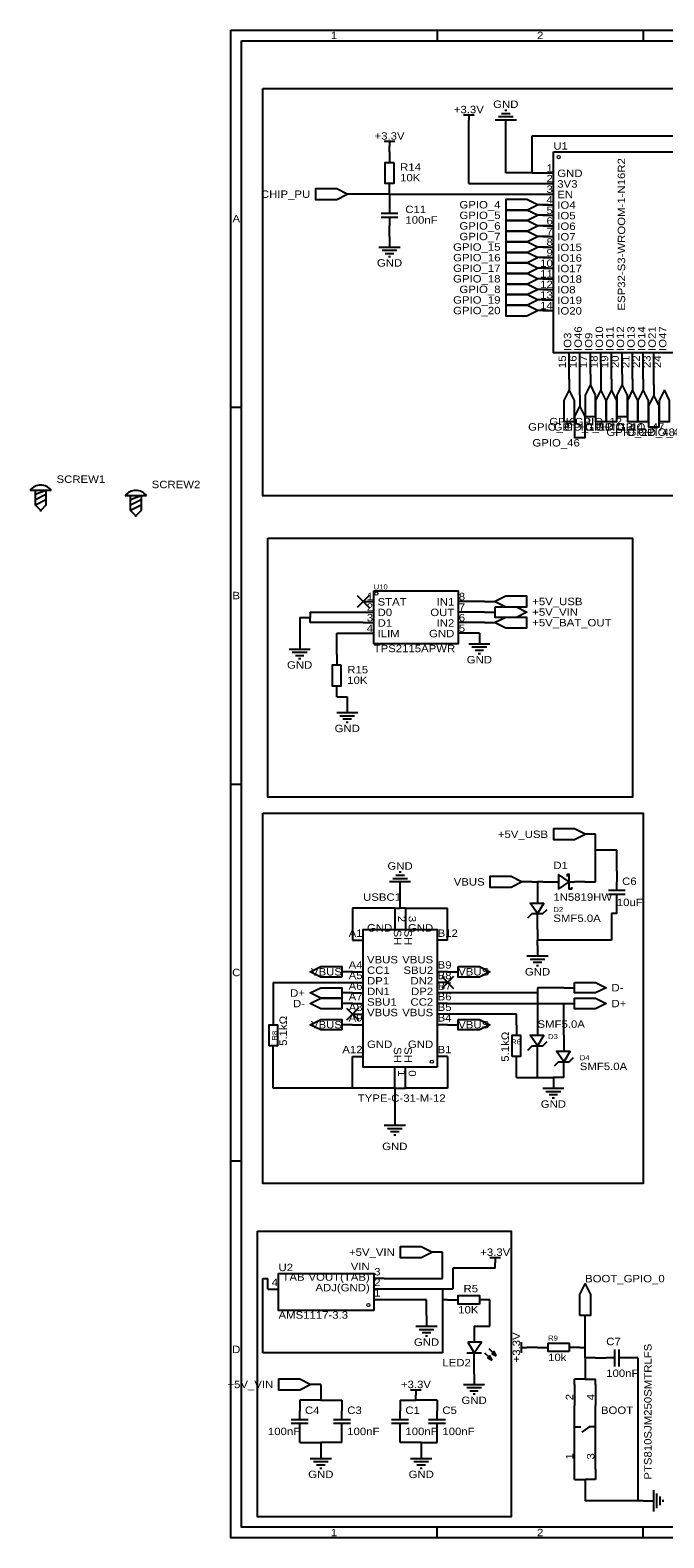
# Model space of a CAD drawing. Header units: millimetres. Extents: x -48 to 401, y 0 to 362.
# Tile 1 of 3: x -48 to 104, y 0 to 362. Entities that reach past the tile are written whole.
import ezdxf
from ezdxf.enums import TextEntityAlignment as Align

# ---------------------------------------------------------------- set-up
doc = ezdxf.new("R2010")
doc.units = ezdxf.units.MM
doc.header["$MEASUREMENT"] = 0
doc.styles.get("Standard").update_dxf_attribs({"font": 'arial.ttf'})

msp = doc.modelspace()

# ---------------------------------------------------------------- linework, layer by layer
at = {"color": 1, "true_color": 0xa00000}
for points in [[(0, 361.95), (297.18, 361.95), (297.18, 0), (0, 0)], [(2.54, 359.41), (294.64, 359.41), (294.64, 2.54), (2.54, 2.54)], [(39.12, 330.2), (39.12, 325.12), (37.08, 325.12), (37.08, 330.2)], [(77.47, 332.74), (113.03, 332.74), (113.03, 284.48), (77.47, 284.48)], [(27.94, 322.58), (25.4, 323.85), (20.32, 323.85), (20.32, 321.31), (25.4, 321.31)], [(73.66, 320.04), (71.12, 321.31), (66.04, 321.31), (66.04, 318.77), (71.12, 318.77)], [(73.66, 317.5), (71.12, 318.77), (66.04, 318.77), (66.04, 316.23), (71.12, 316.23)], [(73.66, 314.96), (71.12, 316.23), (66.04, 316.23), (66.04, 313.69), (71.12, 313.69)], [(73.66, 312.42), (71.12, 313.69), (66.04, 313.69), (66.04, 311.15), (71.12, 311.15)], [(73.66, 309.88), (71.12, 311.15), (66.04, 311.15), (66.04, 308.61), (71.12, 308.61)], [(73.66, 307.34), (71.12, 308.61), (66.04, 308.61), (66.04, 306.07), (71.12, 306.07)], [(73.66, 304.8), (71.12, 306.07), (66.04, 306.07), (66.04, 303.53), (71.12, 303.53)], [(73.66, 302.26), (71.12, 303.53), (66.04, 303.53), (66.04, 300.99), (71.12, 300.99)], [(73.66, 299.72), (71.12, 300.99), (66.04, 300.99), (66.04, 298.45), (71.12, 298.45)], [(73.66, 297.18), (71.12, 298.45), (66.04, 298.45), (66.04, 295.91), (71.12, 295.91)], [(73.66, 294.64), (71.12, 295.91), (66.04, 295.91), (66.04, 293.37), (71.12, 293.37)], [(81.28, 275.59), (80.01, 273.05), (80.01, 267.97), (82.55, 267.97), (82.55, 273.05)], [(86.36, 276.86), (85.09, 274.32), (85.09, 269.24), (87.63, 269.24), (87.63, 274.32)], [(88.9, 275.59), (87.63, 273.05), (87.63, 267.97), (90.17, 267.97), (90.17, 273.05)], [(91.44, 275.59), (90.17, 273.05), (90.17, 267.97), (92.71, 267.97), (92.71, 273.05)], [(93.98, 276.86), (92.71, 274.32), (92.71, 269.24), (95.25, 269.24), (95.25, 274.32)], [(96.52, 275.59), (95.25, 273.05), (95.25, 267.97), (97.79, 267.97), (97.79, 273.05)], [(99.06, 275.59), (97.79, 273.05), (97.79, 267.97), (100.33, 267.97), (100.33, 273.05)], [(104.14, 275.59), (102.87, 273.05), (102.87, 267.97), (105.41, 267.97), (105.41, 273.05)], [(83.82, 271.78), (82.55, 269.24), (82.55, 264.16), (85.09, 264.16), (85.09, 269.24)], [(101.6, 274.32), (100.33, 271.78), (100.33, 266.7), (102.87, 266.7), (102.87, 271.78)], [(34.29, 227.33), (54.61, 227.33), (54.61, 214.63), (34.29, 214.63)], [(63.5, 224.79), (66.04, 223.52), (71.12, 223.52), (71.12, 226.06), (66.04, 226.06)], [(63.5, 223.52), (68.58, 223.52), (71.12, 222.25), (68.58, 220.98), (63.5, 220.98)], [(63.5, 219.71), (66.04, 218.44), (71.12, 218.44), (71.12, 220.98), (66.04, 220.98)], [(26.42, 209.55), (26.42, 204.47), (24.38, 204.47), (24.38, 209.55)], [(85.09, 168.91), (82.55, 170.18), (77.47, 170.18), (77.47, 167.64), (82.55, 167.64)], [(69.85, 157.48), (67.31, 158.75), (62.23, 158.75), (62.23, 156.21), (67.31, 156.21)], [(78.74, 155.7), (81.28, 157.48), (78.74, 159.26)], [(75.18, 152.4), (73.66, 149.86), (71.88, 152.4)], [(49.53, 113.03), (31.75, 113.03), (31.75, 146.05), (49.53, 146.05)], [(26.67, 134.62), (21.59, 134.62), (19.05, 135.89), (21.59, 137.16), (26.67, 137.16)], [(54.61, 137.16), (59.69, 137.16), (62.23, 135.89), (59.69, 134.62), (54.61, 134.62)], [(26.67, 129.54), (21.59, 129.54), (19.05, 130.81), (21.59, 132.08), (26.67, 132.08)], [(82.55, 133.35), (87.63, 133.35), (90.17, 132.08), (87.63, 130.81), (82.55, 130.81)], [(26.67, 127), (21.59, 127), (19.05, 128.27), (21.59, 129.54), (26.67, 129.54)], [(82.55, 129.54), (87.63, 129.54), (90.17, 128.27), (87.63, 127), (82.55, 127)], [(9.14, 118.11), (9.14, 123.19), (11.18, 123.19), (11.18, 118.11)], [(26.67, 121.92), (21.59, 121.92), (19.05, 123.19), (21.59, 124.46), (26.67, 124.46)], [(54.61, 124.46), (59.69, 124.46), (62.23, 123.19), (59.69, 121.92), (54.61, 121.92)], [(67.56, 115.57), (67.56, 120.65), (69.6, 120.65), (69.6, 115.57)], [(75.18, 120.65), (73.66, 118.11), (71.88, 120.65)], [(81.53, 116.84), (80.01, 114.3), (78.23, 116.84)], [(48.26, 68.58), (45.72, 69.85), (40.64, 69.85), (40.64, 67.31), (45.72, 67.31)], [(34.29, 54.61), (11.43, 54.61), (11.43, 63.5), (34.29, 63.5)], [(59.69, 56.13), (54.61, 56.13), (54.61, 58.17), (59.69, 58.17)], [(83.82, 53.34), (83.82, 58.42), (85.09, 60.96), (86.36, 58.42), (86.36, 53.34)], [(56.9, 46.99), (58.42, 44.45), (60.2, 46.99)], [(62.74, 42.67), (62.23, 43.69), (61.72, 43.18)], [(63.75, 43.69), (63.25, 44.7), (62.74, 44.2)], [(81.28, 44.7), (76.2, 44.7), (76.2, 46.74), (81.28, 46.74)], [(19.05, 36.83), (16.51, 38.1), (11.43, 38.1), (11.43, 35.56), (16.51, 35.56)]]:
    msp.add_lwpolyline(points, close=True, dxfattribs=at)
for points in [[(49.53, 361.95), (49.53, 359.41)], [(99.06, 361.95), (99.06, 359.41)], [(55.88, 341.63), (58.42, 341.63)], [(57.15, 341.63), (57.15, 340.36)], [(68.58, 340.36), (63.5, 340.36)], [(67.82, 341.12), (64.26, 341.12)], [(67.06, 341.88), (65.02, 341.88)], [(66.29, 342.65), (65.79, 342.65)], [(36.83, 335.28), (39.37, 335.28)], [(38.1, 335.28), (38.1, 334.01)], [(38.1, 320.04), (38.1, 318.01)], [(36.07, 318.01), (40.13, 318.01)], [(40.13, 316.99), (36.07, 316.99)], [(38.1, 316.99), (38.1, 314.96)], [(35.56, 309.88), (40.64, 309.88)], [(36.32, 309.12), (39.88, 309.12)], [(37.08, 308.36), (39.12, 308.36)], [(37.85, 307.59), (38.35, 307.59)], [(0, 271.46), (2.54, 271.46)], [(-43.18, 251.46), (-48.26, 251.46)], [(-44.45, 251.46), (-46.99, 250.44)], [(-44.45, 251.46), (-44.45, 247.9), (-45.72, 246.63), (-46.99, 247.9), (-46.99, 251.46)], [(-44.45, 250.44), (-46.99, 249.17)], [(-20.32, 250.19), (-25.4, 250.19)], [(-21.59, 250.19), (-24.13, 249.17)], [(-21.59, 250.19), (-21.59, 246.63), (-22.86, 245.36), (-24.13, 246.63), (-24.13, 250.19)], [(-44.45, 249.17), (-46.99, 247.9)], [(-21.59, 249.17), (-24.13, 247.9)], [(-21.59, 247.9), (-24.13, 246.63)], [(57.15, 214.63), (62.23, 214.63)], [(57.91, 213.87), (61.47, 213.87)], [(13.97, 213.36), (19.05, 213.36)], [(14.73, 212.6), (18.29, 212.6)], [(15.49, 211.84), (17.53, 211.84)], [(16.26, 211.07), (16.76, 211.07)], [(58.67, 213.11), (60.71, 213.11)], [(59.44, 212.34), (59.94, 212.34)], [(25.4, 198.12), (30.48, 198.12)], [(26.16, 197.36), (29.72, 197.36)], [(26.92, 196.6), (28.96, 196.6)], [(27.69, 195.83), (28.19, 195.83)], [(0, 180.97), (2.54, 180.97)], [(40.89, 159.77), (40.39, 159.77)], [(43.18, 157.48), (38.1, 157.48)], [(42.42, 158.24), (38.86, 158.24)], [(41.66, 159), (39.62, 159)], [(77.47, 157.48), (78.74, 157.48)], [(81.79, 156.21), (81.79, 155.7), (81.28, 155.7), (81.28, 159.26), (80.77, 159.26), (80.77, 158.75)], [(81.28, 157.48), (82.55, 157.48)], [(92.71, 155.45), (92.71, 157.48)], [(90.68, 155.45), (94.74, 155.45)], [(94.74, 154.43), (90.68, 154.43)], [(92.71, 152.4), (92.71, 154.43)], [(71.37, 148.84), (72.39, 149.86), (74.93, 149.86), (75.95, 150.88)], [(71.12, 139.7), (76.2, 139.7)], [(71.88, 138.94), (75.44, 138.94)], [(72.64, 138.18), (74.68, 138.18)], [(73.41, 137.41), (73.91, 137.41)], [(71.37, 117.09), (72.39, 118.11), (74.93, 118.11), (75.95, 119.13)], [(77.72, 113.28), (78.74, 114.3), (81.28, 114.3), (82.3, 115.32)], [(74.93, 107.95), (80.01, 107.95)], [(75.69, 107.19), (79.25, 107.19)], [(76.45, 106.43), (78.49, 106.43)], [(77.22, 105.66), (77.72, 105.66)], [(36.83, 99.06), (41.91, 99.06)], [(37.59, 98.3), (41.15, 98.3)], [(38.35, 97.54), (40.39, 97.54)], [(39.12, 96.77), (39.62, 96.77)], [(0, 90.49), (2.54, 90.49)], [(62.23, 67.31), (64.77, 67.31)], [(63.5, 67.31), (63.5, 66.04)], [(44.45, 50.8), (49.53, 50.8)], [(45.21, 50.04), (48.77, 50.04)], [(45.97, 49.28), (48.01, 49.28)], [(46.74, 48.51), (47.24, 48.51)], [(56.64, 44.45), (60.2, 44.45)], [(60.96, 44.45), (61.98, 43.43)], [(61.98, 45.47), (62.99, 44.45)], [(69.85, 44.45), (69.85, 46.99)], [(69.85, 45.72), (71.12, 45.72)], [(92.2, 41.15), (92.2, 45.21)], [(93.22, 45.21), (93.22, 41.15)], [(92.2, 43.18), (90.17, 43.18)], [(95.25, 43.18), (93.22, 43.18)], [(55.88, 36.83), (60.96, 36.83)], [(43.18, 35.56), (45.72, 35.56)], [(44.45, 35.56), (44.45, 34.29)], [(56.64, 36.07), (60.2, 36.07)], [(57.4, 35.31), (59.44, 35.31)], [(58.17, 34.54), (58.67, 34.54)], [(16.51, 28.45), (16.51, 30.48)], [(26.67, 28.45), (26.67, 30.48)], [(40.64, 28.45), (40.64, 30.48)], [(49.53, 28.45), (49.53, 30.48)], [(82.55, 21.59), (82.55, 31.75)], [(87.63, 21.59), (87.63, 31.75)], [(14.48, 28.45), (18.54, 28.45)], [(18.54, 27.43), (14.48, 27.43)], [(16.51, 25.4), (16.51, 27.43)], [(24.64, 28.45), (28.7, 28.45)], [(28.7, 27.43), (24.64, 27.43)], [(26.67, 25.4), (26.67, 27.43)], [(38.61, 28.45), (42.67, 28.45)], [(42.67, 27.43), (38.61, 27.43)], [(40.64, 25.4), (40.64, 27.43)], [(47.5, 28.45), (51.56, 28.45)], [(51.56, 27.43), (47.5, 27.43)], [(49.53, 25.4), (49.53, 27.43)], [(82.55, 26.67), (84.07, 26.67)], [(86.11, 26.67), (84.33, 25.4)], [(87.63, 26.67), (86.11, 26.67)], [(19.05, 19.05), (24.13, 19.05)], [(19.81, 18.29), (23.37, 18.29)], [(43.18, 19.05), (48.26, 19.05)], [(43.94, 18.29), (47.5, 18.29)], [(20.57, 17.53), (22.61, 17.53)], [(21.34, 16.76), (21.84, 16.76)], [(44.7, 17.53), (46.74, 17.53)], [(45.47, 16.76), (45.97, 16.76)], [(101.6, 6.35), (101.6, 11.43)], [(102.36, 7.11), (102.36, 10.67)], [(103.12, 7.87), (103.12, 9.91)], [(103.89, 8.64), (103.89, 9.14)], [(49.53, 0), (49.53, 2.54)], [(99.06, 0), (99.06, 2.54)]]:
    msp.add_lwpolyline(points, dxfattribs=at)
at = {"color": 1, "true_color": 0x000000}
for points in [[(7.62, 347.98), (287.02, 347.98), (287.02, 250.19), (7.62, 250.19)], [(8.89, 240.03), (96.52, 240.03), (96.52, 177.8), (8.89, 177.8)], [(7.62, 173.99), (99.06, 173.99), (99.06, 85.09), (7.62, 85.09)], [(6.35, 73.66), (67.31, 73.66), (67.31, 5.08), (6.35, 5.08)]]:
    msp.add_lwpolyline(points, close=True, dxfattribs=at)
at = {"color": 1, "true_color": 0x880000}
for points in [[(57.15, 339.09), (57.15, 340.36)], [(66.04, 337.82), (66.04, 340.36)], [(38.1, 332.74), (38.1, 334.01)], [(38.1, 332.74), (38.1, 330.2)], [(74.93, 327.66), (77.47, 327.66)], [(30.48, 322.58), (27.94, 322.58)], [(38.1, 322.58), (38.1, 325.12)], [(38.1, 322.58), (38.1, 320.04)], [(74.93, 325.12), (77.47, 325.12)], [(74.93, 322.58), (77.47, 322.58)], [(76.2, 320.04), (73.66, 320.04)], [(74.93, 320.04), (77.47, 320.04)], [(38.1, 312.42), (38.1, 314.96)], [(76.2, 317.5), (73.66, 317.5)], [(76.2, 314.96), (73.66, 314.96)], [(74.93, 317.5), (77.47, 317.5)], [(74.93, 314.96), (77.47, 314.96)], [(38.1, 312.42), (38.1, 309.88)], [(76.2, 312.42), (73.66, 312.42)], [(74.93, 312.42), (77.47, 312.42)], [(76.2, 309.88), (73.66, 309.88)], [(74.93, 309.88), (77.47, 309.88)], [(76.2, 307.34), (73.66, 307.34)], [(76.2, 304.8), (73.66, 304.8)], [(74.93, 307.34), (77.47, 307.34)], [(74.93, 304.8), (77.47, 304.8)], [(76.2, 302.26), (73.66, 302.26)], [(74.93, 302.26), (77.47, 302.26)], [(76.2, 299.72), (73.66, 299.72)], [(76.2, 297.18), (73.66, 297.18)], [(74.93, 299.72), (77.47, 299.72)], [(74.93, 297.18), (77.47, 297.18)], [(76.2, 294.64), (73.66, 294.64)], [(74.93, 294.64), (77.47, 294.64)], [(81.28, 281.94), (81.28, 284.48)], [(83.82, 281.94), (83.82, 284.48)], [(86.36, 281.94), (86.36, 284.48)], [(88.9, 281.94), (88.9, 284.48)], [(91.44, 281.94), (91.44, 284.48)], [(93.98, 281.94), (93.98, 284.48)], [(96.52, 281.94), (96.52, 284.48)], [(99.06, 281.94), (99.06, 284.48)], [(101.6, 281.94), (101.6, 284.48)], [(86.36, 279.4), (86.36, 276.86)], [(93.98, 279.4), (93.98, 276.86)], [(81.28, 278.13), (81.28, 275.59)], [(88.9, 278.13), (88.9, 275.59)], [(91.44, 278.13), (91.44, 275.59)], [(96.52, 278.13), (96.52, 275.59)], [(99.06, 278.13), (99.06, 275.59)], [(101.6, 276.86), (101.6, 274.32)], [(83.82, 274.32), (83.82, 271.78)], [(-45.72, 246.38), (-45.72, 246.89)], [(-22.86, 245.11), (-22.86, 245.62)], [(31.75, 224.79), (34.29, 224.79)], [(57.15, 224.79), (54.61, 224.79)], [(60.96, 224.79), (63.5, 224.79)], [(31.75, 222.25), (34.29, 222.25)], [(57.15, 222.25), (54.61, 222.25)], [(60.96, 222.25), (63.5, 222.25)], [(31.75, 219.71), (34.29, 219.71)], [(31.75, 217.17), (34.29, 217.17)], [(57.15, 219.71), (54.61, 219.71)], [(57.15, 217.17), (54.61, 217.17)], [(59.69, 217.17), (59.69, 214.63)], [(60.96, 219.71), (63.5, 219.71)], [(16.51, 215.9), (16.51, 213.36)], [(25.4, 212.09), (25.4, 209.55)], [(25.4, 201.93), (25.4, 204.47)], [(27.94, 200.66), (27.94, 198.12)], [(87.63, 168.91), (85.09, 168.91)], [(92.71, 160.02), (92.71, 157.48)], [(40.64, 154.94), (40.64, 157.48)], [(72.39, 157.48), (69.85, 157.48)], [(73.66, 156.21), (73.66, 152.4)], [(74.93, 157.48), (77.47, 157.48)], [(85.09, 157.48), (82.55, 157.48)], [(92.71, 149.86), (92.71, 152.4)], [(39.37, 151.13), (39.37, 146.05)], [(41.91, 151.13), (41.91, 146.05)], [(73.66, 146.05), (73.66, 149.86)], [(29.21, 143.51), (31.75, 143.51)], [(52.07, 143.51), (49.53, 143.51)], [(73.66, 142.24), (73.66, 139.7)], [(29.21, 135.89), (26.67, 135.89)], [(29.21, 135.89), (31.75, 135.89)], [(52.07, 135.89), (49.53, 135.89)], [(52.07, 135.89), (54.61, 135.89)], [(29.21, 130.81), (26.67, 130.81)], [(29.21, 133.35), (31.75, 133.35)], [(29.21, 130.81), (31.75, 130.81)], [(52.07, 133.35), (49.53, 133.35)], [(52.07, 130.81), (49.53, 130.81)], [(80.01, 132.08), (82.55, 132.08)], [(29.21, 128.27), (26.67, 128.27)], [(29.21, 128.27), (31.75, 128.27)], [(52.07, 128.27), (49.53, 128.27)], [(80.01, 128.27), (82.55, 128.27)], [(10.16, 125.73), (10.16, 123.19)], [(29.21, 123.19), (26.67, 123.19)], [(29.21, 125.73), (31.75, 125.73)], [(29.21, 123.19), (31.75, 123.19)], [(52.07, 125.73), (49.53, 125.73)], [(52.07, 123.19), (49.53, 123.19)], [(52.07, 123.19), (54.61, 123.19)], [(68.58, 123.19), (68.58, 120.65)], [(73.66, 124.46), (73.66, 120.65)], [(80.01, 120.65), (80.01, 116.84)], [(10.16, 115.57), (10.16, 118.11)], [(73.66, 114.3), (73.66, 118.11)], [(29.21, 115.57), (31.75, 115.57)], [(39.37, 107.95), (39.37, 113.03)], [(41.91, 107.95), (41.91, 113.03)], [(52.07, 115.57), (49.53, 115.57)], [(68.58, 113.03), (68.58, 115.57)], [(80.01, 110.49), (80.01, 114.3)], [(77.47, 110.49), (77.47, 107.95)], [(39.37, 101.6), (39.37, 99.06)], [(50.8, 68.58), (48.26, 68.58)], [(63.5, 64.77), (63.5, 66.04)], [(36.83, 62.23), (34.29, 62.23)], [(8.89, 59.69), (11.43, 59.69)], [(36.83, 59.69), (34.29, 59.69)], [(36.83, 57.15), (34.29, 57.15)], [(52.07, 57.15), (54.61, 57.15)], [(62.23, 57.15), (59.69, 57.15)], [(46.99, 53.34), (46.99, 50.8)], [(58.42, 50.8), (58.42, 46.99)], [(85.09, 50.8), (85.09, 53.34)], [(58.42, 40.64), (58.42, 44.45)], [(72.39, 45.72), (71.12, 45.72)], [(73.66, 45.72), (76.2, 45.72)], [(83.82, 45.72), (81.28, 45.72)], [(87.63, 43.18), (90.17, 43.18)], [(97.79, 43.18), (95.25, 43.18)], [(21.59, 36.83), (19.05, 36.83)], [(58.42, 39.37), (58.42, 36.83)], [(82.55, 36.83), (82.55, 31.75)], [(87.63, 36.83), (87.63, 31.75)], [(16.51, 33.02), (16.51, 30.48)], [(26.67, 33.02), (26.67, 30.48)], [(40.64, 33.02), (40.64, 30.48)], [(44.45, 33.02), (44.45, 34.29)], [(49.53, 33.02), (49.53, 30.48)], [(16.51, 22.86), (16.51, 25.4)], [(26.67, 22.86), (26.67, 25.4)], [(40.64, 22.86), (40.64, 25.4)], [(49.53, 22.86), (49.53, 25.4)], [(21.59, 21.59), (21.59, 19.05)], [(45.72, 21.59), (45.72, 19.05)], [(82.55, 16.51), (82.55, 21.59)], [(87.63, 16.51), (87.63, 21.59)], [(99.06, 8.89), (101.6, 8.89)]]:
    msp.add_lwpolyline(points, dxfattribs=at)
at = {"color": 1, "true_color": 0x008800}
for points in [[(57.15, 325.12), (57.15, 339.09)], [(66.04, 327.66), (66.04, 337.82)], [(72.39, 327.66), (72.39, 336.55)], [(72.39, 336.55), (119.38, 336.55)], [(72.39, 327.66), (66.04, 327.66)], [(72.39, 327.66), (74.93, 327.66)], [(38.1, 322.58), (30.48, 322.58)], [(38.1, 322.58), (74.93, 322.58)], [(57.15, 325.12), (74.93, 325.12)], [(76.2, 320.04), (74.93, 320.04)], [(76.2, 317.5), (74.93, 317.5)], [(76.2, 314.96), (74.93, 314.96)], [(76.2, 312.42), (74.93, 312.42)], [(76.2, 309.88), (74.93, 309.88)], [(76.2, 307.34), (74.93, 307.34)], [(76.2, 304.8), (74.93, 304.8)], [(76.2, 302.26), (74.93, 302.26)], [(76.2, 299.72), (74.93, 299.72)], [(76.2, 297.18), (74.93, 297.18)], [(76.2, 294.64), (74.93, 294.64)], [(81.28, 278.13), (81.28, 281.94)], [(83.82, 274.32), (83.82, 281.94)], [(86.36, 279.4), (86.36, 281.94)], [(88.9, 281.94), (88.9, 278.13)], [(91.44, 278.13), (91.44, 281.94)], [(93.98, 279.4), (93.98, 281.94)], [(96.52, 278.13), (96.52, 281.94)], [(99.06, 278.13), (99.06, 281.94)], [(101.6, 276.86), (101.6, 281.94)], [(60.96, 224.79), (57.15, 224.79)], [(16.51, 220.98), (19.05, 220.98)], [(16.51, 220.98), (16.51, 215.9)], [(19.05, 222.25), (19.05, 220.98)], [(19.05, 222.25), (31.75, 222.25)], [(19.05, 219.71), (19.05, 220.98)], [(60.96, 222.25), (57.15, 222.25)], [(31.75, 219.71), (19.05, 219.71)], [(25.4, 212.09), (25.4, 217.17)], [(25.4, 217.17), (31.75, 217.17)], [(60.96, 219.71), (57.15, 219.71)], [(59.69, 217.17), (57.15, 217.17)], [(25.4, 201.93), (27.94, 201.93)], [(27.94, 201.93), (27.94, 200.66)], [(87.63, 165.1), (87.63, 168.91)], [(87.63, 157.48), (87.63, 165.1)], [(92.71, 165.1), (87.63, 165.1)], [(92.71, 160.02), (92.71, 165.1)], [(72.39, 157.48), (73.66, 157.48)], [(74.93, 157.48), (73.66, 157.48)], [(73.66, 157.48), (73.66, 156.21)], [(85.09, 157.48), (87.63, 157.48)], [(40.64, 151.13), (40.64, 154.94)], [(39.37, 151.13), (29.21, 151.13)], [(29.21, 151.13), (29.21, 143.51)], [(39.37, 151.13), (40.64, 151.13)], [(41.91, 151.13), (40.64, 151.13)], [(41.91, 151.13), (52.07, 151.13)], [(52.07, 143.51), (52.07, 151.13)], [(91.44, 149.86), (91.44, 143.51)], [(92.71, 149.86), (91.44, 149.86)], [(73.66, 146.05), (73.66, 143.51)], [(91.44, 143.51), (73.66, 143.51)], [(73.66, 142.24), (73.66, 143.51)], [(10.16, 133.35), (10.16, 125.73)], [(10.16, 133.35), (29.21, 133.35)], [(73.66, 130.81), (52.07, 130.81)], [(73.66, 132.08), (73.66, 130.81)], [(80.01, 132.08), (73.66, 132.08)], [(73.66, 130.81), (73.66, 124.46)], [(52.07, 128.27), (80.01, 128.27)], [(80.01, 120.65), (80.01, 128.27)], [(68.58, 125.73), (52.07, 125.73)], [(68.58, 123.19), (68.58, 125.73)], [(10.16, 107.95), (10.16, 115.57)], [(29.21, 107.95), (29.21, 115.57)], [(52.07, 115.57), (52.07, 107.95)], [(68.58, 110.49), (68.58, 113.03)], [(73.66, 110.49), (73.66, 114.3)], [(68.58, 110.49), (73.66, 110.49)], [(73.66, 110.49), (77.47, 110.49)], [(80.01, 110.49), (77.47, 110.49)], [(29.21, 107.95), (10.16, 107.95)], [(39.37, 107.95), (29.21, 107.95)], [(39.37, 107.95), (39.37, 101.6)], [(39.37, 107.95), (41.91, 107.95)], [(52.07, 107.95), (41.91, 107.95)], [(50.8, 62.23), (50.8, 68.58)], [(7.62, 44.45), (7.62, 62.23)], [(7.62, 62.23), (8.89, 62.23)], [(8.89, 59.69), (8.89, 62.23)], [(36.83, 62.23), (50.8, 62.23)], [(53.34, 64.77), (53.34, 59.69)], [(63.5, 64.77), (53.34, 64.77)], [(50.8, 59.69), (36.83, 59.69)], [(50.8, 59.69), (50.8, 57.15)], [(53.34, 59.69), (50.8, 59.69)], [(46.99, 57.15), (36.83, 57.15)], [(46.99, 53.34), (46.99, 57.15)], [(52.07, 57.15), (50.8, 57.15)], [(50.8, 57.15), (50.8, 44.45)], [(62.23, 50.8), (62.23, 57.15)], [(58.42, 50.8), (62.23, 50.8)], [(85.09, 45.72), (85.09, 50.8)], [(50.8, 44.45), (7.62, 44.45)], [(73.66, 45.72), (72.39, 45.72)], [(83.82, 45.72), (85.09, 45.72)], [(85.09, 43.18), (85.09, 45.72)], [(58.42, 39.37), (58.42, 40.64)], [(85.09, 43.18), (85.09, 38.1)], [(87.63, 43.18), (85.09, 43.18)], [(97.79, 43.18), (97.79, 8.89)], [(21.59, 36.83), (21.59, 33.02)], [(85.09, 38.1), (82.55, 38.1)], [(82.55, 36.83), (82.55, 38.1)], [(85.09, 38.1), (87.63, 38.1)], [(87.63, 36.83), (87.63, 38.1)], [(21.59, 33.02), (16.51, 33.02)], [(21.59, 33.02), (26.67, 33.02)], [(40.64, 33.02), (44.45, 33.02)], [(49.53, 33.02), (44.45, 33.02)], [(16.51, 22.86), (21.59, 22.86)], [(26.67, 22.86), (21.59, 22.86)], [(21.59, 22.86), (21.59, 21.59)], [(45.72, 22.86), (40.64, 22.86)], [(45.72, 22.86), (49.53, 22.86)], [(45.72, 22.86), (45.72, 21.59)], [(82.55, 13.97), (82.55, 16.51)], [(87.63, 16.51), (87.63, 13.97)], [(82.55, 13.97), (85.09, 13.97)], [(87.63, 13.97), (85.09, 13.97)], [(85.09, 13.97), (85.09, 8.89)], [(97.79, 8.89), (85.09, 8.89)], [(99.06, 8.89), (97.79, 8.89)]]:
    msp.add_lwpolyline(points, dxfattribs=at)
at = {"color": 1, "true_color": 0x999999}
for points in [[(33.19, 226.23), (30.31, 223.35)], [(30.31, 226.23), (33.19, 223.35)], [(53.51, 134.79), (50.63, 131.91)], [(50.63, 134.79), (53.51, 131.91)], [(30.65, 127.17), (27.77, 124.29)], [(27.77, 127.17), (30.65, 124.29)]]:
    msp.add_lwpolyline(points, dxfattribs=at)
at = {"color": 1, "lineweight": 0, "true_color": 0xa00000}
for centre in [(78.74, 331.47), (34.93, 226.69), (48.26, 114.3), (33.02, 55.88)]:
    msp.add_circle(centre, 0.381, dxfattribs=at)
at = {"color": 1, "true_color": 0xa00000}
for centre in [(-45.72, 249.55), (-22.86, 248.28)]:
    msp.add_arc(centre, 3.17, 36.8699, 143.1301, dxfattribs=at)

# ---------------------------------------------------------------- texts
at = {"color": 1, "true_color": 0xa00000, "width": 1.1}
for s, p in [('1', (24.77, 360.68)), ('2', (74.3, 360.68)), ('A', (1.27, 316.71)), ('B', (1.27, 226.22)), ('C', (1.27, 135.73)), ('D', (1.27, 45.24)), ('1', (24.77, 1.27)), ('2', (74.3, 1.27))]:
    msp.add_text(s, height=1.78, dxfattribs=at).set_placement(p, align=Align.MIDDLE_CENTER)
at = {"color": 1, "true_color": 0x000080, "width": 1.1}
for s, p in [('GND', (66.04, 344.17)), ('+3.3V', (57.15, 342.9)), ('+3.3V', (38.1, 336.55)), ('GND', (38.1, 306.07)), ('GND', (16.51, 209.55)), ('GND', (59.69, 210.82)), ('GND', (27.94, 194.31)), ('GND', (40.64, 161.29)), ('GND', (73.66, 135.89)), ('GND', (77.47, 104.14)), ('GND', (39.37, 93.98)), ('+3.3V', (63.5, 68.58)), ('GND', (46.99, 46.99)), ('+3.3V', (44.45, 36.83)), ('GND', (58.42, 33.02)), ('GND', (21.59, 15.24)), ('GND', (45.72, 15.24))]:
    msp.add_text(s, height=1.778, dxfattribs=at).set_placement(p, align=Align.MIDDLE_CENTER)
for s, height, p in [('U1', 1.778, (77.47, 332.74)), ('U10', 1.2, (34.29, 227.33)), ('USBC1', 1.778, (31.75, 152.4)), ('D2', 1.2, (77.47, 149.86)), ('SMF5.0A', 1.778, (73.66, 121.92)), ('R6', 1.2, (67.31, 118.11)), ('D3', 1.2, (76.2, 119.38)), ('D4', 1.2, (83.82, 114.3)), ('U2', 1.778, (11.43, 63.5)), ('R9', 1.2, (76.2, 46.99)), ('LED2', 1.778, (50.8, 40.64)), ('BOOT', 1.778, (88.9, 29.21))]:
    msp.add_text(s, height=height, dxfattribs=at).set_placement(p, align=Align.BOTTOM_LEFT)
at = {"color": 1, "true_color": 0x0000ff, "width": 1.1}
for s, p in [('R14', (40.64, 327.66)), ('10K', (40.64, 325.12)), ('C11', (41.91, 317.5)), ('100nF', (41.91, 314.96)), ('SCREW1', (-41.91, 252.73)), ('SCREW2', (-19.05, 251.46)), ('TPS2115APWR', (34.29, 212.09)), ('10K', (27.94, 204.47)), ('R15', (27.94, 207.01)), ('D1', (77.47, 160.02)), ('C6', (93.98, 156.21)), ('1N5819HW', (77.47, 152.4)), ('10uF', (92.71, 151.13)), ('SMF5.0A', (77.47, 147.32)), ('SMF5.0A', (83.82, 111.76)), ('TYPE-C-31-M-12', (30.48, 104.14)), ('R5', (55.88, 58.42)), ('AMS1117-3.3', (11.43, 52.07)), ('10K', (54.61, 53.34)), ('C7', (90.17, 45.72)), ('10k', (76.2, 41.91)), ('100nF', (90.17, 38.1)), ('C4', (17.78, 29.21)), ('C3', (27.94, 29.21)), ('C1', (41.91, 29.21)), ('C5', (50.8, 29.21)), ('100nF', (8.89, 24.13)), ('100nF', (27.94, 24.13)), ('100nF', (41.91, 24.13)), ('100nF', (50.8, 24.13))]:
    msp.add_text(s, height=1.778, dxfattribs=at).set_placement(p, align=Align.BOTTOM_LEFT)
at = {"color": 1, "true_color": 0x000000, "width": 1.1}
for s, height, p in [('1', 1.78, (77.34, 327.43)), ('2', 1.78, (77.34, 324.89)), ('4', 1.78, (77.34, 319.81)), ('3', 1.78, (77.34, 322.35)), ('5', 1.78, (77.34, 317.27)), ('6', 1.78, (77.34, 314.73)), ('8', 1.78, (77.34, 309.65)), ('7', 1.78, (77.34, 312.19)), ('9', 1.78, (77.34, 307.11)), ('10', 1.778, (77.34, 304.57)), ('11', 1.778, (77.34, 302.03)), ('12', 1.778, (77.34, 299.49)), ('13', 1.778, (77.34, 296.95)), ('14', 1.778, (77.34, 294.41)), ('1', 1.78, (34.16, 224.56)), ('IN1', 1.778, (53.67, 223.29)), ('3', 1.78, (34.16, 219.48)), ('2', 1.78, (34.16, 222.02)), ('OUT', 1.778, (53.67, 220.75)), ('4', 1.78, (34.16, 216.94)), ('GND', 1.778, (53.67, 215.67)), ('IN2', 1.778, (53.67, 218.21)), ('A1', 1.778, (31.62, 143.74)), ('GND', 1.778, (48.59, 145.01)), ('A4', 1.778, (31.62, 136.12)), ('VBUS', 1.778, (48.59, 137.39)), ('A5', 1.778, (31.62, 133.58)), ('SBU2', 1.778, (48.59, 134.85)), ('DN2', 1.778, (48.59, 132.31)), ('A6', 1.778, (31.62, 131.04)), ('A7', 1.778, (31.62, 128.5)), ('DP2', 1.778, (48.59, 129.77)), ('A8', 1.778, (31.62, 125.96)), ('VBUS', 1.778, (48.59, 124.69)), ('CC2', 1.778, (48.59, 127.23)), ('A9', 1.778, (31.62, 123.42)), ('A12', 1.778, (31.62, 115.8)), ('GND', 1.778, (48.59, 117.07)), ('VIN', 1.778, (33.35, 63.73)), ('4', 1.78, (11.3, 59.92)), ('VOUT(TAB)', 1.778, (33.35, 61.19)), ('ADJ(GND)', 1.778, (33.35, 58.65))]:
    msp.add_text(s, height=height, dxfattribs=at).set_placement(p, align=Align.BOTTOM_RIGHT)
for s, height, p in [('3V3', 1.778, (78.41, 323.62)), ('GND', 1.778, (78.41, 326.16)), ('EN', 1.778, (78.41, 321.08)), ('IO4', 1.778, (78.41, 318.54)), ('IO5', 1.778, (78.41, 316)), ('IO6', 1.778, (78.41, 313.46)), ('IO7', 1.778, (78.41, 310.92)), ('IO15', 1.778, (78.41, 308.38)), ('IO16', 1.778, (78.41, 305.84)), ('IO17', 1.778, (78.41, 303.3)), ('IO18', 1.778, (78.41, 300.76)), ('IO8', 1.778, (78.41, 298.22)), ('IO19', 1.778, (78.41, 295.68)), ('IO20', 1.778, (78.41, 293.14)), ('STAT', 1.778, (35.23, 223.29)), ('8', 1.78, (54.74, 224.56)), ('D0', 1.778, (35.23, 220.75)), ('7', 1.78, (54.74, 222.02)), ('6', 1.78, (54.74, 219.48)), ('D1', 1.778, (35.23, 218.21)), ('ILIM', 1.778, (35.23, 215.67)), ('5', 1.78, (54.74, 216.94)), ('GND', 1.778, (32.69, 145.01)), ('B12', 1.778, (49.66, 143.74)), ('VBUS', 1.778, (32.69, 137.39)), ('B9', 1.778, (49.66, 136.12)), ('CC1', 1.778, (32.69, 134.85)), ('DP1', 1.778, (32.69, 132.31)), ('B8', 1.778, (49.66, 133.58)), ('DN1', 1.778, (32.69, 129.77)), ('B7', 1.778, (49.66, 131.04)), ('B6', 1.778, (49.66, 128.5)), ('VBUS', 1.778, (32.69, 124.69)), ('SBU1', 1.778, (32.69, 127.23)), ('B5', 1.778, (49.66, 125.96)), ('B4', 1.778, (49.66, 123.42)), ('GND', 1.778, (32.69, 117.07)), ('B1', 1.778, (49.66, 115.8)), ('TAB', 1.778, (12.37, 61.19)), ('3', 1.78, (34.42, 62.46)), ('2', 1.78, (34.42, 59.92)), ('1', 1.78, (34.42, 57.38))]:
    msp.add_text(s, height=height, dxfattribs=at).set_placement(p, align=Align.BOTTOM_LEFT)
at = {"color": 1, "true_color": 0x0000ff, "width": 1.1}
for s, p in [('ESP32-S3-WROOM-1-N16R2', (95.25, 294.64)), ('5.1kΩ', (13.97, 118.11)), ('5.1kΩ', (67.31, 114.3)), ('PTS810SJM250SMTRLFS', (101.6, 13.97))]:
    msp.add_text(s, height=1.778, rotation=90, dxfattribs=at).set_placement(p, align=Align.BOTTOM_LEFT)
at = {"color": 1, "true_color": 0x000080, "width": 1.1}
for s, p in [('CHIP_PU', (19.05, 322.58)), ('GPIO_4', (64.77, 320.04)), ('GPIO_5', (64.77, 317.5)), ('GPIO_6', (64.77, 314.96)), ('GPIO_7', (64.77, 312.42)), ('GPIO_15', (64.77, 309.88)), ('GPIO_16', (64.77, 307.34)), ('GPIO_17', (64.77, 304.8)), ('GPIO_18', (64.77, 302.26)), ('GPIO_8', (64.77, 299.72)), ('GPIO_19', (64.77, 297.18)), ('GPIO_20', (64.77, 294.64)), ('GPIO_9', (86.36, 267.97)), ('GPIO_12', (93.98, 267.97)), ('GPIO_3', (81.28, 266.7)), ('GPIO_10', (88.9, 266.7)), ('GPIO_11', (91.44, 266.7)), ('GPIO_13', (96.52, 266.7)), ('GPIO_14', (99.06, 266.7)), ('GPIO_21', (101.6, 265.43)), ('GPIO_47', (104.14, 266.7)), ('GPIO_48', (106.68, 265.43)), ('GPIO_45', (109.22, 265.43)), ('GPIO_46', (83.82, 262.89)), ('+5V_USB', (76.2, 168.91)), ('VBUS', (60.96, 157.48)), ('VBUS', (26.67, 135.89)), ('D+', (17.78, 130.81)), ('D-', (17.78, 128.27)), ('VBUS', (26.67, 123.19)), ('+5V_VIN', (39.37, 68.58)), ('+5V_VIN', (10.16, 36.83))]:
    msp.add_text(s, height=1.778, dxfattribs=at).set_placement(p, align=Align.MIDDLE_RIGHT)
at = {"color": 1, "true_color": 0x000000, "width": 1.1}
for s, height, rotation, p in [('IO46', 1.778, 90, (84.84, 284.93)), ('IO10', 1.778, 90, (89.92, 284.93)), ('IO11', 1.778, 90, (92.46, 284.93)), ('IO12', 1.778, 90, (95, 284.93)), ('IO13', 1.778, 90, (97.54, 284.93)), ('IO14', 1.778, 90, (100.08, 284.93)), ('IO21', 1.778, 90, (102.62, 284.93)), ('IO47', 1.778, 90, (105.16, 284.93)), ('IO3', 1.778, 90, (82.3, 284.93)), ('IO9', 1.778, 90, (87.38, 284.93)), ('SH', 1.778, 270, (38.61, 146.03)), ('SH', 1.778, 270, (41.15, 146.03)), ('1', 1.78, 270, (39.62, 112.25)), ('0', 1.78, 270, (42.16, 112.25)), ('2', 1.78, 90, (82.78, 33.02)), ('4', 1.78, 90, (87.86, 33.02))]:
    msp.add_text(s, height=height, rotation=rotation, dxfattribs=at).set_placement(p, align=Align.BOTTOM_LEFT)
for s, height, rotation, p in [('15', 1.778, 90, (81.03, 283.87)), ('16', 1.778, 90, (83.57, 283.87)), ('17', 1.778, 90, (86.11, 283.87)), ('18', 1.778, 90, (88.65, 283.87)), ('19', 1.778, 90, (91.19, 283.87)), ('20', 1.778, 90, (93.73, 283.87)), ('21', 1.778, 90, (96.27, 283.87)), ('22', 1.778, 90, (98.81, 283.87)), ('23', 1.778, 90, (101.35, 283.87)), ('24', 1.778, 90, (103.89, 283.87)), ('2', 1.78, 270, (39.62, 147.81)), ('3', 1.78, 270, (42.16, 147.81)), ('SH', 1.778, 270, (38.61, 114.02)), ('SH', 1.778, 270, (41.15, 114.02)), ('1', 1.78, 90, (82.78, 20.32)), ('3', 1.78, 90, (87.86, 20.32))]:
    msp.add_text(s, height=height, rotation=rotation, dxfattribs=at).set_placement(p, align=Align.BOTTOM_RIGHT)
at = {"color": 1, "true_color": 0x000080, "width": 1.1}
for s, p in [('+5V_USB', (72.39, 224.79)), ('+5V_VIN', (72.39, 222.25)), ('+5V_BAT_OUT', (72.39, 219.71)), ('VBUS', (54.61, 135.89)), ('D-', (91.44, 132.08)), ('D+', (91.44, 128.27)), ('VBUS', (54.61, 123.19)), ('BOOT_GPIO_0', (85.09, 62.23))]:
    msp.add_text(s, height=1.778, dxfattribs=at).set_placement(p, align=Align.MIDDLE_LEFT)
msp.add_text('R8', height=1.2, rotation=90, dxfattribs=at).set_placement((11.43, 119.38), align=Align.BOTTOM_LEFT)
msp.add_text('+3.3V', height=1.778, rotation=90, dxfattribs=at).set_placement((68.58, 45.72), align=Align.MIDDLE_CENTER)

doc.saveas('drawing.dxf')
